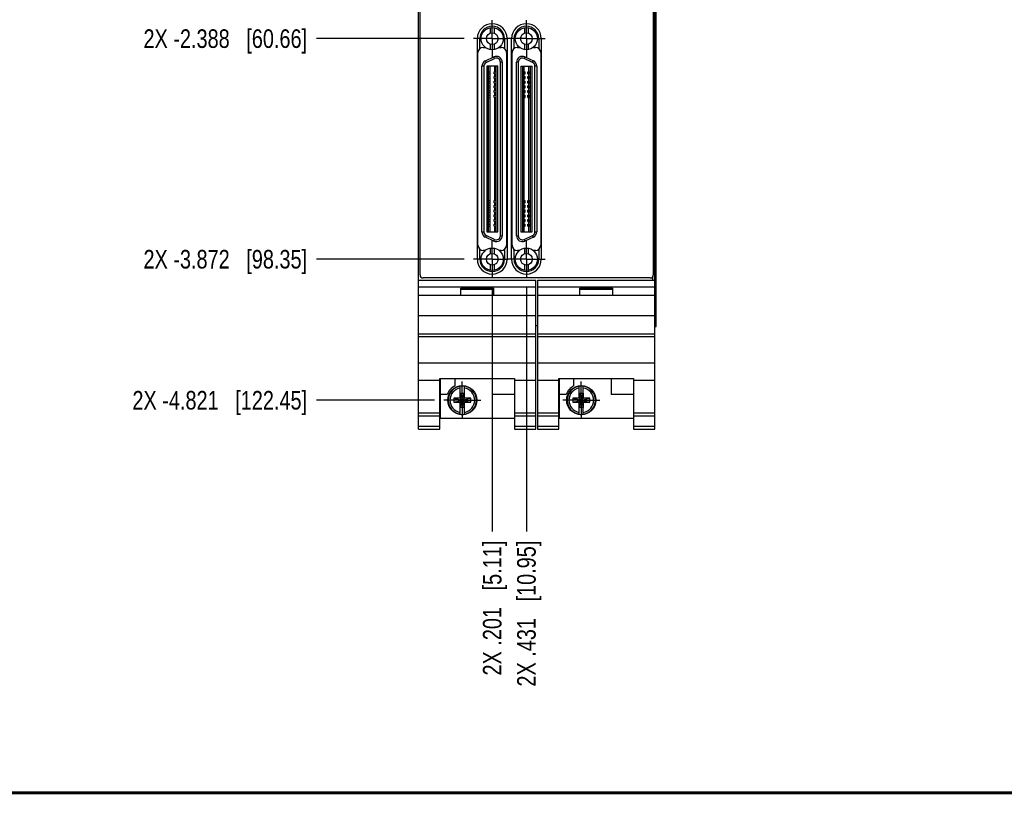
# Model space of a CAD drawing. Header units: inches. Extents: x 0.2 to 16.8, y 0.2 to 10.8.
# Tile 2 of 15: x 4.4 to 11, y 0.2 to 5.5. Entities that reach past the tile are written whole.
import ezdxf

# ---------------------------------------------------------------- set-up
doc = ezdxf.new("R2010")
doc.units = ezdxf.units.IN
doc.header["$LTSCALE"] = 0.935
doc.header["$MEASUREMENT"] = 0
doc.linetypes.add('CENTER', pattern=[0.6, 0.375, -0.075, 0.075, -0.075])
doc.layers.get('0').update_dxf_attribs({"linetype": 'CONTINUOUS'})
doc.layers.add('DEFAULT_1', color=7, linetype='CENTER')
doc.layers.add('DIMENSIONS', color=7, linetype='CONTINUOUS')
doc.styles.get("Standard").update_dxf_attribs({"font": 'txt', "width": 0.8})
doc.dimstyles.new('DIMSTYLE_1', dxfattribs={"dimtxt": 0.125, "dimasz": 0.18, "dimexe": 0.18, "dimexo": 0.0625, "dimgap": 0.09, "dimtad": 0, "dimtih": 1, "dimtoh": 1, "dimdec": 3, "dimzin": 4, "dimdsep": 46, "dimtxsty": 'STANDARD', "dimblk": '_FILLED', "dimblk1": '_FILLED', "dimblk2": '_FILLED', "dimcen": 0.09, "dimadec": 0, "dimazin": 0, "dimtp": 0.01, "dimtm": 0.01, "dimtfac": 1, "dimtdec": 3, "dimtofl": 0, "dimtmove": 0, "dimatfit": 3, "dimldrblk": '_FILLED', "dimfxl": 1, "dimtolj": 1, "dimtzin": 4, "dimarcsym": 0})

# ---------------------------------------------------------------- blocks, each defined once
blk = doc.blocks.new('*D6')
at = {"layer": 'DIMENSIONS', "color": 2, "linetype": 'CONTINUOUS'}
blk.add_line((7.39, 5.3326), (6.3951, 5.3326), dxfattribs=at)
at = {"layer": 'DIMENSIONS', "color": 2, "linetype": 'CONTINUOUS', "insert": (6.3326, 5.3951), "char_height": 0.125, "width": 1.725, "attachment_point": 3, "line_spacing_factor": 0.9}
blk.add_mtext('2X -2.388{\\Ftxt.shx;\\W1.000000;\\H0.125000; }[60.66]', dxfattribs=at)
blk = doc.blocks.new('_FILLED')
at = {"color": 0, "linetype": 'BYBLOCK'}
blk.add_solid([(0, 0), (-1, 0.174), (-1, -0.174)], dxfattribs=at)
blk = doc.blocks.new('*D7')
at = {"layer": 'DIMENSIONS', "color": 2, "linetype": 'CONTINUOUS'}
blk.add_line((7.39, 3.8486), (6.3951, 3.8486), dxfattribs=at)
at = {"layer": 'DIMENSIONS', "color": 2, "linetype": 'CONTINUOUS', "insert": (6.3326, 3.9111), "char_height": 0.125, "width": 1.725, "attachment_point": 3, "line_spacing_factor": 0.9}
blk.add_mtext('2X -3.872{\\Ftxt.shx;\\W1.000000;\\H0.125000; }[98.35]', dxfattribs=at)
blk = doc.blocks.new('*D8')
at = {"layer": 'DIMENSIONS', "color": 2, "linetype": 'CONTINUOUS'}
blk.add_line((7.189, 2.8998), (6.3951, 2.8998), dxfattribs=at)
at = {"layer": 'DIMENSIONS', "color": 2, "linetype": 'CONTINUOUS', "insert": (6.3326, 2.9623), "char_height": 0.125, "width": 1.825, "attachment_point": 3, "line_spacing_factor": 0.9}
blk.add_mtext('2X -4.821{\\Ftxt.shx;\\W1.000000;\\H0.125000; }[122.45]', dxfattribs=at)
blk = doc.blocks.new('*D15')
at = {"layer": 'DIMENSIONS', "color": 2, "linetype": 'CONTINUOUS'}
blk.add_line((7.5776, 3.661), (7.5776, 2.0173), dxfattribs=at)
at = {"layer": 'DIMENSIONS', "color": 2, "linetype": 'CONTINUOUS', "insert": (7.5151, 1.9548), "char_height": 0.125, "width": 1.425, "attachment_point": 3, "rotation": 90, "line_spacing_factor": 0.9}
blk.add_mtext('2X .201{\\Ftxt.shx;\\W1.000000;\\H0.125000; }[5.11]', dxfattribs=at)
blk = doc.blocks.new('*D16')
at = {"layer": 'DIMENSIONS', "color": 2, "linetype": 'CONTINUOUS'}
blk.add_line((7.8076, 3.661), (7.8076, 2.0173), dxfattribs=at)
at = {"layer": 'DIMENSIONS', "color": 2, "linetype": 'CONTINUOUS', "insert": (7.7451, 1.9548), "char_height": 0.125, "width": 1.525, "attachment_point": 3, "rotation": 90, "line_spacing_factor": 0.9}
blk.add_mtext('2X .431{\\Ftxt.shx;\\W1.000000;\\H0.125000; }[10.95]', dxfattribs=at)

msp = doc.modelspace()

# ---------------------------------------------------------------- linework, layer by layer
at = {"color": 7, "linetype": 'CONTINUOUS'}
for p, q in [((7.0826, 2.7048), (7.0826, 7.8426)), ((8.6706, 2.7048), (8.6706, 7.8426)), ((7.0926, 3.7426), (7.0926, 7.8126)), ((8.6606, 7.8126), (8.6606, 3.7426)), ((8.6814, 3.3968), (8.6814, 7.3968)), ((7.5649, 5.4063), (7.5649, 5.3698)), ((7.5904, 5.4063), (7.5904, 5.3698)), ((7.7949, 5.4063), (7.7949, 5.3698)), ((7.8204, 5.4063), (7.8204, 5.3698)), ((7.4776, 3.8486), (7.4776, 5.3326)), ((7.4946, 5.2658), (7.4946, 5.3326)), ((7.6606, 5.3326), (7.6606, 5.2658)), ((7.6776, 5.3326), (7.6776, 3.8486)), ((7.7076, 3.8486), (7.7076, 5.3326)), ((7.7246, 5.2658), (7.7246, 5.3326)), ((7.8906, 5.3326), (7.8906, 5.2658)), ((7.9076, 5.3326), (7.9076, 3.8486)), ((7.4816, 3.9426), (7.4816, 5.2386)), ((7.5166, 5.2736), (7.5306, 5.2736)), ((7.5649, 5.2953), (7.5649, 5.2589)), ((7.5904, 5.2953), (7.5904, 5.2589)), ((7.6246, 5.2736), (7.6386, 5.2736)), ((7.6736, 5.2386), (7.6736, 3.9426)), ((7.7116, 3.9426), (7.7116, 5.2386)), ((7.7466, 5.2736), (7.7606, 5.2736)), ((7.7949, 5.2953), (7.7949, 5.2589)), ((7.8204, 5.2953), (7.8204, 5.2589)), ((7.8546, 5.2736), (7.8686, 5.2736)), ((7.9036, 5.2386), (7.9036, 3.9426)), ((7.4946, 3.8486), (7.4946, 3.9153)), ((7.5306, 3.9076), (7.5166, 3.9076)), ((7.5649, 3.9223), (7.5649, 3.8858)), ((7.5904, 3.9223), (7.5904, 3.8858)), ((7.6386, 3.9076), (7.6246, 3.9076)), ((7.6606, 3.9153), (7.6606, 3.8486)), ((7.7246, 3.8486), (7.7246, 3.9153)), ((7.7606, 3.9076), (7.7466, 3.9076)), ((7.7949, 3.9223), (7.7949, 3.8858)), ((7.8204, 3.9223), (7.8204, 3.8858)), ((7.8686, 3.9076), (7.8546, 3.9076)), ((7.8906, 3.9153), (7.8906, 3.8486)), ((7.5649, 3.8113), (7.5649, 3.7749)), ((7.5904, 3.8113), (7.5904, 3.7749)), ((7.7949, 3.8113), (7.7949, 3.7749)), ((7.8204, 3.8113), (7.8204, 3.7749)), ((8.6406, 3.7226), (7.1126, 3.7226)), ((7.0826, 3.7068), (7.8706, 3.7068)), ((7.0826, 3.6638), (7.8706, 3.6638)), ((7.3666, 3.6538), (7.5866, 3.6538)), ((7.3666, 3.6068), (7.3666, 3.6538)), ((7.3666, 3.6468), (7.5866, 3.6468)), ((7.5866, 3.6538), (7.5866, 3.6068)), ((7.8706, 2.7048), (7.8706, 3.7068)), ((7.8826, 3.7068), (8.6706, 3.7068)), ((7.8826, 3.7068), (7.8826, 2.7048)), ((7.8826, 3.6638), (8.6706, 3.6638)), ((8.1666, 3.6538), (8.3866, 3.6538)), ((8.1666, 3.6068), (8.1666, 3.6538)), ((8.1666, 3.6468), (8.3866, 3.6468)), ((8.3866, 3.6538), (8.3866, 3.6068)), ((7.0826, 3.6068), (7.8706, 3.6068)), ((7.8826, 3.6068), (8.6706, 3.6068)), ((7.8706, 3.4668), (7.0826, 3.4668)), ((8.6706, 3.4668), (7.8826, 3.4668)), ((7.8826, 3.3996), (7.8706, 3.3996)), ((8.6706, 3.3968), (8.6813, 3.3968)), ((7.0826, 3.3468), (7.8706, 3.3468)), ((7.8706, 3.3273), (7.0826, 3.3273)), ((7.8826, 3.3468), (8.6706, 3.3468)), ((8.6706, 3.3273), (7.8826, 3.3273)), ((7.0826, 3.1516), (7.8706, 3.1516)), ((7.8826, 3.1516), (8.6706, 3.1516)), ((7.2246, 3.0471), (7.7286, 3.0471)), ((7.2246, 2.7048), (7.2246, 3.0471)), ((7.2306, 2.7778), (7.2306, 3.0471)), ((7.3276, 2.9972), (7.3276, 3.0471)), ((7.5776, 3.0471), (7.5776, 2.9378)), ((7.7286, 3.0471), (7.7286, 2.7048)), ((8.0246, 3.0471), (8.5286, 3.0471)), ((8.0246, 2.7048), (8.0246, 3.0471)), ((8.0306, 2.7778), (8.0306, 3.0471)), ((8.1276, 2.9972), (8.1276, 3.0471)), ((8.3776, 3.0471), (8.3776, 2.9378)), ((8.5286, 3.0471), (8.5286, 2.7048)), ((7.2246, 3.0318), (7.0826, 3.0318)), ((7.3629, 2.9116), (7.3629, 2.9945)), ((7.3904, 2.9116), (7.3904, 2.9945)), ((7.8706, 3.0318), (7.7286, 3.0318)), ((8.0246, 3.0318), (7.8826, 3.0318)), ((8.1629, 2.9116), (8.1629, 2.9945)), ((8.1904, 2.9116), (8.1904, 2.9945)), ((8.6706, 3.0318), (8.5286, 3.0318)), ((7.2745, 2.9378), (7.2306, 2.9378)), ((7.3629, 2.9136), (7.3196, 2.9136)), ((7.3196, 2.9136), (7.4337, 2.8861)), ((7.3196, 2.8861), (7.4337, 2.9136)), ((7.3196, 2.9136), (7.3196, 2.8861)), ((7.3649, 2.9484), (7.3884, 2.9484)), ((7.3649, 2.9484), (7.3884, 2.8513)), ((7.3649, 2.9116), (7.3649, 2.9484)), ((7.3649, 2.8513), (7.3884, 2.9484)), ((7.3884, 2.9484), (7.3884, 2.9116)), ((7.4337, 2.9136), (7.3904, 2.9136)), ((7.4337, 2.8861), (7.4337, 2.9136)), ((7.7286, 2.9378), (7.5776, 2.9378)), ((8.0745, 2.9378), (8.0306, 2.9378)), ((8.1196, 2.8861), (8.2337, 2.9136)), ((8.1629, 2.9136), (8.1196, 2.9136)), ((8.1196, 2.9136), (8.2337, 2.8861)), ((8.1196, 2.9136), (8.1196, 2.8861)), ((8.1649, 2.9484), (8.1884, 2.9484)), ((8.1649, 2.9484), (8.1884, 2.8513)), ((8.1649, 2.9116), (8.1649, 2.9484)), ((8.1649, 2.8513), (8.1884, 2.9484)), ((8.1884, 2.9484), (8.1884, 2.9116)), ((8.2337, 2.9136), (8.1904, 2.9136)), ((8.2337, 2.8861), (8.2337, 2.9136)), ((8.5286, 2.9378), (8.3776, 2.9378)), ((7.3196, 2.8861), (7.3629, 2.8861)), ((7.3629, 2.9116), (7.3649, 2.9116)), ((7.3649, 2.8881), (7.3629, 2.8881)), ((7.3629, 2.8052), (7.3629, 2.8881)), ((7.3649, 2.9116), (7.3884, 2.8881)), ((7.3649, 2.8881), (7.3884, 2.9116)), ((7.3649, 2.8513), (7.3649, 2.8881)), ((7.3884, 2.8513), (7.3649, 2.8513)), ((7.3884, 2.9116), (7.3904, 2.9116)), ((7.3904, 2.8881), (7.3884, 2.8881)), ((7.3884, 2.8881), (7.3884, 2.8513)), ((7.3904, 2.8052), (7.3904, 2.8881)), ((7.3904, 2.8861), (7.4337, 2.8861)), ((8.1196, 2.8861), (8.1629, 2.8861)), ((8.1629, 2.9116), (8.1649, 2.9116)), ((8.1649, 2.8881), (8.1629, 2.8881)), ((8.1629, 2.8052), (8.1629, 2.8881)), ((8.1649, 2.9116), (8.1884, 2.8881)), ((8.1649, 2.8881), (8.1884, 2.9116)), ((8.1649, 2.8513), (8.1649, 2.8881)), ((8.1884, 2.8513), (8.1649, 2.8513)), ((8.1884, 2.9116), (8.1904, 2.9116)), ((8.1904, 2.8881), (8.1884, 2.8881)), ((8.1884, 2.8881), (8.1884, 2.8513)), ((8.1904, 2.8052), (8.1904, 2.8881)), ((8.1904, 2.8861), (8.2337, 2.8861)), ((7.0826, 2.8148), (7.2246, 2.8148)), ((7.0826, 2.7956), (7.2246, 2.7956)), ((7.7286, 2.8148), (7.8706, 2.8148)), ((7.7286, 2.7956), (7.8706, 2.7956)), ((7.8826, 2.8148), (8.0246, 2.8148)), ((7.8826, 2.7956), (8.0246, 2.7956)), ((8.5286, 2.8148), (8.6706, 2.8148)), ((8.5286, 2.7956), (8.6706, 2.7956)), ((7.2246, 2.7228), (7.0826, 2.7228)), ((7.7286, 2.7778), (7.2306, 2.7778)), ((7.8706, 2.7228), (7.7286, 2.7228)), ((8.0246, 2.7228), (7.8826, 2.7228)), ((8.5286, 2.7778), (8.0306, 2.7778)), ((8.6706, 2.7228), (8.5286, 2.7228)), ((7.0826, 2.7048), (7.2246, 2.7048)), ((7.7286, 2.7048), (7.8706, 2.7048)), ((7.8826, 2.7048), (8.0246, 2.7048)), ((8.5286, 2.7048), (8.6706, 2.7048))]:
    msp.add_line(p, q, dxfattribs=at)
at = {"color": 9, "linetype": 'CONTINUOUS'}
for p, q in [((8.6727, 7.3968), (8.6727, 3.3968)), ((7.5314, 5.1828), (7.5889, 5.2096)), ((7.5314, 5.1828), (7.5364, 5.1721)), ((7.5938, 5.1989), (7.5889, 5.2096)), ((7.6449, 5.1739), (7.6331, 5.1739)), ((7.6449, 5.1739), (7.6449, 4.0066)), ((7.7409, 4.0066), (7.7409, 5.1739)), ((7.7527, 5.1739), (7.7409, 5.1739)), ((7.7969, 5.2096), (7.7919, 5.1989)), ((7.7969, 5.2096), (7.8544, 5.1828)), ((7.8494, 5.1721), (7.8544, 5.1828)), ((7.5086, 4.0334), (7.5086, 5.1471)), ((7.5205, 5.1471), (7.5086, 5.1471)), ((7.5533, 5.0952), (7.5533, 5.1089)), ((7.601, 5.1089), (7.601, 5.0952)), ((7.788, 5.0952), (7.788, 5.1089)), ((7.7905, 5.1089), (7.7905, 5.0952)), ((7.8254, 5.0952), (7.8254, 5.1089)), ((7.8279, 5.1089), (7.8279, 5.0952)), ((7.8771, 5.1471), (7.8653, 5.1471)), ((7.8771, 5.1471), (7.8771, 4.0334)), ((7.5533, 5.0637), (7.5533, 5.0774)), ((7.5533, 5.0322), (7.5533, 5.0459)), ((7.601, 5.0774), (7.601, 5.0637)), ((7.601, 5.0459), (7.601, 5.0322)), ((7.7878, 5.0322), (7.7878, 5.0459)), ((7.788, 5.0637), (7.788, 5.0774)), ((7.7902, 5.0459), (7.7902, 5.0322)), ((7.7905, 5.0774), (7.7905, 5.0637)), ((7.8253, 5.0322), (7.8253, 5.0459)), ((7.8254, 5.0637), (7.8254, 5.0774)), ((7.8277, 5.0459), (7.8277, 5.0322)), ((7.8279, 5.0774), (7.8279, 5.0637)), ((7.5533, 5.0007), (7.5533, 5.0145)), ((7.5533, 4.9692), (7.5533, 4.983)), ((7.601, 5.0145), (7.601, 5.0007)), ((7.601, 4.983), (7.601, 4.9692)), ((7.788, 5.0007), (7.788, 5.0145)), ((7.788, 4.9692), (7.788, 4.983)), ((7.7905, 5.0145), (7.7905, 5.0007)), ((7.7905, 4.983), (7.7905, 4.9692)), ((7.8254, 5.0007), (7.8254, 5.0145)), ((7.8254, 4.9692), (7.8254, 4.983)), ((7.8279, 5.0145), (7.8279, 5.0007)), ((7.8279, 4.983), (7.8279, 4.9692)), ((7.5533, 4.9377), (7.5533, 4.9515)), ((7.601, 4.9515), (7.601, 4.9377)), ((7.788, 4.9377), (7.788, 4.9515)), ((7.7905, 4.9515), (7.7905, 4.9377)), ((7.8254, 4.9377), (7.8254, 4.9515)), ((7.8279, 4.9515), (7.8279, 4.9377)), ((7.5533, 4.229), (7.5533, 4.2428)), ((7.601, 4.2428), (7.601, 4.229)), ((7.7879, 4.229), (7.7879, 4.2428)), ((7.7903, 4.2428), (7.7903, 4.229)), ((7.8254, 4.229), (7.8254, 4.2428)), ((7.8278, 4.2428), (7.8278, 4.229)), ((7.5533, 4.1975), (7.5533, 4.2113)), ((7.5533, 4.166), (7.5533, 4.1798)), ((7.601, 4.2113), (7.601, 4.1975)), ((7.601, 4.1798), (7.601, 4.166)), ((7.7879, 4.166), (7.7879, 4.1798)), ((7.788, 4.1975), (7.788, 4.2113)), ((7.7903, 4.1798), (7.7903, 4.166)), ((7.7905, 4.2113), (7.7905, 4.1975)), ((7.8254, 4.1975), (7.8254, 4.2113)), ((7.8254, 4.166), (7.8254, 4.1798)), ((7.8278, 4.1798), (7.8278, 4.166)), ((7.8279, 4.2113), (7.8279, 4.1975)), ((7.5533, 4.1345), (7.5533, 4.1483)), ((7.5533, 4.103), (7.5533, 4.1168)), ((7.601, 4.1483), (7.601, 4.1345)), ((7.601, 4.1168), (7.601, 4.103)), ((7.7879, 4.103), (7.7879, 4.1168)), ((7.788, 4.1345), (7.788, 4.1483)), ((7.7903, 4.1168), (7.7903, 4.103)), ((7.7905, 4.1483), (7.7905, 4.1345)), ((7.8254, 4.1345), (7.8254, 4.1483)), ((7.8254, 4.103), (7.8254, 4.1168)), ((7.8278, 4.1168), (7.8278, 4.103)), ((7.8279, 4.1483), (7.8279, 4.1345)), ((7.5533, 4.0715), (7.5533, 4.0853)), ((7.601, 4.0853), (7.601, 4.0715)), ((7.788, 4.0715), (7.788, 4.0853)), ((7.7905, 4.0853), (7.7905, 4.0715)), ((7.8254, 4.0715), (7.8254, 4.0853)), ((7.8279, 4.0853), (7.8279, 4.0715)), ((7.5086, 4.0334), (7.5205, 4.0334)), ((7.5364, 4.0084), (7.5314, 3.9977)), ((7.5889, 3.9709), (7.5314, 3.9977)), ((7.5889, 3.9709), (7.5938, 3.9816)), ((7.6331, 4.0066), (7.6449, 4.0066)), ((7.7409, 4.0066), (7.7527, 4.0066)), ((7.7919, 3.9816), (7.7969, 3.9709)), ((7.8544, 3.9977), (7.7969, 3.9709)), ((7.8544, 3.9977), (7.8494, 4.0084)), ((7.8653, 4.0334), (7.8771, 4.0334)), ((8.6586, 3.7068), (8.6586, 3.7338))]:
    msp.add_line(p, q, dxfattribs=at)
at = {"color": 6, "linetype": 'CONTINUOUS'}
for p, q in [((7.5364, 5.1721), (7.5938, 5.1989)), ((7.6331, 4.0066), (7.6331, 5.1739)), ((7.7527, 5.1739), (7.7527, 4.0066)), ((7.8494, 5.1721), (7.7919, 5.1989)), ((7.5205, 5.1471), (7.5205, 4.0334)), ((7.5405, 5.1473), (7.5405, 4.0332)), ((7.6153, 5.1473), (7.5405, 5.1473)), ((7.5514, 5.1473), (7.5514, 4.0332)), ((7.5514, 5.1089), (7.5644, 5.1089)), ((7.5632, 5.1089), (7.5632, 5.1473)), ((7.5644, 5.0952), (7.5644, 5.1089)), ((7.5899, 5.0952), (7.5899, 5.1089)), ((7.5899, 5.1089), (7.6045, 5.1089)), ((7.5927, 5.1473), (7.5927, 5.1089)), ((7.6045, 4.0332), (7.6045, 5.1473)), ((7.6153, 4.0332), (7.6153, 5.1473)), ((7.7704, 5.1473), (7.7704, 4.0332)), ((7.7704, 5.1473), (7.8453, 5.1473)), ((7.7813, 5.1473), (7.7813, 4.0332)), ((7.7813, 5.1089), (7.7991, 5.1089)), ((7.7931, 5.1089), (7.7931, 5.1473)), ((7.7991, 5.0952), (7.7991, 5.1089)), ((7.8168, 5.1089), (7.8344, 5.1089)), ((7.8168, 5.0952), (7.8168, 5.1089)), ((7.8226, 5.1473), (7.8226, 5.1089)), ((7.8344, 4.0332), (7.8344, 5.1473)), ((7.8453, 4.0332), (7.8453, 5.1473)), ((7.8653, 4.0334), (7.8653, 5.1471)), ((7.5514, 5.0952), (7.5644, 5.0952)), ((7.5514, 5.0774), (7.5644, 5.0774)), ((7.5514, 5.0637), (7.5644, 5.0637)), ((7.5514, 5.0459), (7.5644, 5.0459)), ((7.5632, 5.0774), (7.5632, 5.0952)), ((7.5632, 5.0459), (7.5632, 5.0637)), ((7.5644, 5.0637), (7.5644, 5.0774)), ((7.5644, 5.0322), (7.5644, 5.0459)), ((7.5899, 5.0952), (7.6045, 5.0952)), ((7.5899, 5.0637), (7.5899, 5.0774)), ((7.5899, 5.0774), (7.6045, 5.0774)), ((7.5899, 5.0637), (7.6045, 5.0637)), ((7.5899, 5.0322), (7.5899, 5.0459)), ((7.5899, 5.0459), (7.6045, 5.0459)), ((7.5927, 5.0952), (7.5927, 5.0774)), ((7.5927, 5.0637), (7.5927, 5.0459)), ((7.7813, 5.0952), (7.7991, 5.0952)), ((7.7813, 5.0774), (7.7991, 5.0774)), ((7.7813, 5.0637), (7.7991, 5.0637)), ((7.7813, 5.0459), (7.7989, 5.0459)), ((7.7931, 5.0774), (7.7931, 5.0952)), ((7.7931, 5.0459), (7.7931, 5.0637)), ((7.7989, 5.0322), (7.7989, 5.0459)), ((7.7991, 5.0637), (7.7991, 5.0774)), ((7.8166, 5.0459), (7.8344, 5.0459)), ((7.8166, 5.0322), (7.8166, 5.0459)), ((7.8168, 5.0952), (7.8344, 5.0952)), ((7.8168, 5.0774), (7.8344, 5.0774)), ((7.8168, 5.0637), (7.8168, 5.0774)), ((7.8168, 5.0637), (7.8344, 5.0637)), ((7.8226, 5.0952), (7.8226, 5.0774)), ((7.8226, 5.0637), (7.8226, 5.0459)), ((7.5514, 5.0322), (7.5644, 5.0322)), ((7.5514, 5.0145), (7.5644, 5.0145)), ((7.5514, 5.0007), (7.5644, 5.0007)), ((7.5514, 4.983), (7.5644, 4.983)), ((7.5514, 4.9692), (7.5644, 4.9692)), ((7.5632, 5.0145), (7.5632, 5.0322)), ((7.5632, 4.983), (7.5632, 5.0007)), ((7.5632, 4.9515), (7.5632, 4.9692)), ((7.5644, 5.0007), (7.5644, 5.0145)), ((7.5644, 4.9692), (7.5644, 4.983)), ((7.5899, 5.0322), (7.6045, 5.0322)), ((7.5899, 5.0007), (7.5899, 5.0145)), ((7.5899, 5.0145), (7.6045, 5.0145)), ((7.5899, 5.0007), (7.6045, 5.0007)), ((7.5899, 4.9692), (7.5899, 4.983)), ((7.5899, 4.983), (7.6045, 4.983)), ((7.5899, 4.9692), (7.6045, 4.9692)), ((7.5927, 5.0322), (7.5927, 5.0145)), ((7.5927, 5.0007), (7.5927, 4.983)), ((7.5927, 4.9692), (7.5927, 4.9515)), ((7.7813, 5.0322), (7.7989, 5.0322)), ((7.7813, 5.0145), (7.7991, 5.0145)), ((7.7813, 5.0007), (7.7991, 5.0007)), ((7.7813, 4.983), (7.7991, 4.983)), ((7.7813, 4.9692), (7.7991, 4.9692)), ((7.7931, 5.0145), (7.7931, 5.0322)), ((7.7931, 4.983), (7.7931, 5.0007)), ((7.7931, 4.9515), (7.7931, 4.9692)), ((7.7991, 5.0007), (7.7991, 5.0145)), ((7.7991, 4.9692), (7.7991, 4.983)), ((7.8166, 5.0322), (7.8344, 5.0322)), ((7.8168, 5.0145), (7.8344, 5.0145)), ((7.8168, 5.0007), (7.8168, 5.0145)), ((7.8168, 5.0007), (7.8344, 5.0007)), ((7.8168, 4.983), (7.8344, 4.983)), ((7.8168, 4.9692), (7.8168, 4.983)), ((7.8168, 4.9692), (7.8344, 4.9692)), ((7.8226, 5.0322), (7.8226, 5.0145)), ((7.8226, 5.0007), (7.8226, 4.983)), ((7.8226, 4.9692), (7.8226, 4.9515)), ((7.5514, 4.9515), (7.5644, 4.9515)), ((7.5514, 4.9377), (7.5644, 4.9377)), ((7.5632, 4.2428), (7.5632, 4.9377)), ((7.5644, 4.9377), (7.5644, 4.9515)), ((7.5899, 4.9377), (7.5899, 4.9515)), ((7.5899, 4.9515), (7.6045, 4.9515)), ((7.5899, 4.9377), (7.6045, 4.9377)), ((7.5927, 4.9377), (7.5927, 4.2428)), ((7.7813, 4.9515), (7.7991, 4.9515)), ((7.7813, 4.9377), (7.7991, 4.9377)), ((7.7931, 4.2428), (7.7931, 4.9377)), ((7.7991, 4.9377), (7.7991, 4.9515)), ((7.8168, 4.9515), (7.8344, 4.9515)), ((7.8168, 4.9377), (7.8168, 4.9515)), ((7.8168, 4.9377), (7.8344, 4.9377)), ((7.8226, 4.9377), (7.8226, 4.2428)), ((7.5514, 4.2428), (7.5644, 4.2428)), ((7.5644, 4.229), (7.5644, 4.2428)), ((7.5899, 4.2428), (7.6045, 4.2428)), ((7.5899, 4.229), (7.5899, 4.2428)), ((7.7813, 4.2428), (7.799, 4.2428)), ((7.799, 4.229), (7.799, 4.2428)), ((7.8167, 4.2428), (7.8344, 4.2428)), ((7.8167, 4.229), (7.8167, 4.2428)), ((7.5514, 4.229), (7.5644, 4.229)), ((7.5514, 4.2113), (7.5644, 4.2113)), ((7.5514, 4.1975), (7.5644, 4.1975)), ((7.5514, 4.1798), (7.5644, 4.1798)), ((7.5632, 4.2113), (7.5632, 4.229)), ((7.5632, 4.1798), (7.5632, 4.1975)), ((7.5644, 4.1975), (7.5644, 4.2113)), ((7.5644, 4.166), (7.5644, 4.1798)), ((7.5899, 4.229), (7.6045, 4.229)), ((7.5899, 4.2113), (7.6045, 4.2113)), ((7.5899, 4.1975), (7.5899, 4.2113)), ((7.5899, 4.1975), (7.6045, 4.1975)), ((7.5899, 4.1798), (7.6045, 4.1798)), ((7.5899, 4.166), (7.5899, 4.1798)), ((7.5927, 4.229), (7.5927, 4.2113)), ((7.5927, 4.1975), (7.5927, 4.1798)), ((7.7813, 4.229), (7.799, 4.229)), ((7.7813, 4.2113), (7.7991, 4.2113)), ((7.7813, 4.1975), (7.7991, 4.1975)), ((7.7813, 4.1798), (7.799, 4.1798)), ((7.7931, 4.2113), (7.7931, 4.229)), ((7.7931, 4.1798), (7.7931, 4.1975)), ((7.799, 4.166), (7.799, 4.1798)), ((7.7991, 4.1975), (7.7991, 4.2113)), ((7.8167, 4.229), (7.8344, 4.229)), ((7.8167, 4.1798), (7.8344, 4.1798)), ((7.8167, 4.166), (7.8167, 4.1798)), ((7.8168, 4.2113), (7.8344, 4.2113)), ((7.8168, 4.1975), (7.8168, 4.2113)), ((7.8168, 4.1975), (7.8344, 4.1975)), ((7.8226, 4.229), (7.8226, 4.2113)), ((7.8226, 4.1975), (7.8226, 4.1798)), ((7.5514, 4.166), (7.5644, 4.166)), ((7.5514, 4.1483), (7.5644, 4.1483)), ((7.5514, 4.1345), (7.5644, 4.1345)), ((7.5514, 4.1168), (7.5644, 4.1168)), ((7.5632, 4.1483), (7.5632, 4.166)), ((7.5632, 4.1168), (7.5632, 4.1345)), ((7.5644, 4.1345), (7.5644, 4.1483)), ((7.5644, 4.103), (7.5644, 4.1168)), ((7.5899, 4.166), (7.6045, 4.166)), ((7.5899, 4.1483), (7.6045, 4.1483)), ((7.5899, 4.1345), (7.5899, 4.1483)), ((7.5899, 4.1345), (7.6045, 4.1345)), ((7.5899, 4.1168), (7.6045, 4.1168)), ((7.5899, 4.103), (7.5899, 4.1168)), ((7.5927, 4.166), (7.5927, 4.1483)), ((7.5927, 4.1345), (7.5927, 4.1168)), ((7.7813, 4.166), (7.799, 4.166)), ((7.7813, 4.1483), (7.7991, 4.1483)), ((7.7813, 4.1345), (7.7991, 4.1345)), ((7.7813, 4.1168), (7.799, 4.1168)), ((7.7931, 4.1483), (7.7931, 4.166)), ((7.7931, 4.1168), (7.7931, 4.1345)), ((7.799, 4.103), (7.799, 4.1168)), ((7.7991, 4.1345), (7.7991, 4.1483)), ((7.8167, 4.166), (7.8344, 4.166)), ((7.8167, 4.1168), (7.8344, 4.1168)), ((7.8167, 4.103), (7.8167, 4.1168)), ((7.8168, 4.1483), (7.8344, 4.1483)), ((7.8168, 4.1345), (7.8168, 4.1483)), ((7.8168, 4.1345), (7.8344, 4.1345)), ((7.8226, 4.166), (7.8226, 4.1483)), ((7.8226, 4.1345), (7.8226, 4.1168)), ((7.5514, 4.103), (7.5644, 4.103)), ((7.5514, 4.0853), (7.5644, 4.0853)), ((7.5514, 4.0715), (7.5644, 4.0715)), ((7.5632, 4.0853), (7.5632, 4.103)), ((7.5632, 4.0332), (7.5632, 4.0715)), ((7.5644, 4.0715), (7.5644, 4.0853)), ((7.5899, 4.103), (7.6045, 4.103)), ((7.5899, 4.0853), (7.6045, 4.0853)), ((7.5899, 4.0715), (7.5899, 4.0853)), ((7.5899, 4.0715), (7.6045, 4.0715)), ((7.5927, 4.103), (7.5927, 4.0853)), ((7.5927, 4.0715), (7.5927, 4.0332)), ((7.7813, 4.103), (7.799, 4.103)), ((7.7813, 4.0853), (7.7991, 4.0853)), ((7.7813, 4.0715), (7.7991, 4.0715)), ((7.7931, 4.0853), (7.7931, 4.103)), ((7.7931, 4.0332), (7.7931, 4.0715)), ((7.7991, 4.0715), (7.7991, 4.0853)), ((7.8167, 4.103), (7.8344, 4.103)), ((7.8168, 4.0853), (7.8344, 4.0853)), ((7.8168, 4.0715), (7.8168, 4.0853)), ((7.8168, 4.0715), (7.8344, 4.0715)), ((7.8226, 4.103), (7.8226, 4.0853)), ((7.8226, 4.0715), (7.8226, 4.0332)), ((7.5938, 3.9816), (7.5364, 4.0084)), ((7.5405, 4.0332), (7.6153, 4.0332)), ((7.7704, 4.0332), (7.8453, 4.0332)), ((7.7919, 3.9816), (7.8494, 4.0084))]:
    msp.add_line(p, q, dxfattribs=at)
at = {"color": 7, "linetype": 'CONTINUOUS', "const_width": 0.02}
msp.add_lwpolyline([(0.25, 0.2586), (16.75, 0.2586)], dxfattribs=at)
at = {"color": 7, "linetype": 'CONTINUOUS'}
for centre, radius in [((7.5776, 5.3326), 0.0748), ((7.5776, 5.3326), 0.0394), ((7.8076, 5.3326), 0.0748), ((7.8076, 5.3326), 0.0394), ((7.5776, 3.8486), 0.0748), ((7.8076, 3.8486), 0.0748), ((7.5776, 3.8486), 0.0394), ((7.8076, 3.8486), 0.0394), ((7.3766, 2.8998), 0.098), ((8.1766, 2.8998), 0.098)]:
    msp.add_circle(centre, radius, dxfattribs=at)
for centre, radius, start, end in [((7.5776, 5.3326), 0.1, 0, 180), ((7.8076, 5.3326), 0.1, 0, 180), ((7.5776, 5.3326), 0.083, 0, 180), ((7.8076, 5.3326), 0.083, 0, 180), ((7.5166, 5.2386), 0.035, 90, 180), ((7.6386, 5.2386), 0.035, 0, 90), ((7.7466, 5.2386), 0.035, 90, 180), ((7.8686, 5.2386), 0.035, 0, 90), ((7.5166, 3.9426), 0.035, 180, 270), ((7.6386, 3.9426), 0.035, 270, 360), ((7.7466, 3.9426), 0.035, 180, 270), ((7.8686, 3.9426), 0.035, 270, 360), ((7.5776, 3.8486), 0.1, 180, 360), ((7.5776, 3.8486), 0.083, 180, 360), ((7.8076, 3.8486), 0.1, 180, 360), ((7.8076, 3.8486), 0.083, 180, 360), ((7.1126, 3.7426), 0.02, 180, 270), ((8.6406, 3.7426), 0.02, 270, 360), ((7.3766, 2.8998), 0.109, 116.71426, 159.59683), ((7.3766, 2.8998), 0.0956, 81.71661, 98.28339), ((8.1766, 2.8998), 0.109, 116.71426, 159.59683), ((8.1766, 2.8998), 0.0956, 81.71661, 98.28339), ((7.3766, 2.8998), 0.0956, 261.71661, 278.28339), ((8.1766, 2.8998), 0.0956, 261.71661, 278.28339)]:
    msp.add_arc(centre, radius, start, end, dxfattribs=at)
at = {"color": 9, "linetype": 'CONTINUOUS'}
for centre, radius, start, end in [((7.548, 5.1471), 0.0394, 115, 180), ((7.6055, 5.1739), 0.0394, 0, 115), ((7.548, 4.0334), 0.0394, 180, 245), ((7.6055, 4.0066), 0.0394, 245, 360), ((7.3766, 2.8998), 0.0947, 98.36374, 261.63626), ((7.3766, 2.8998), 0.0832, 99.53359, 260.46641), ((7.3766, 2.8998), 0.0947, 278.36374, 81.63626), ((7.3766, 2.8998), 0.0832, 279.53359, 80.46641), ((8.1766, 2.8998), 0.0947, 98.36374, 261.63626), ((8.1766, 2.8998), 0.0832, 99.53359, 260.46641), ((8.1766, 2.8998), 0.0947, 278.36374, 81.63626), ((8.1766, 2.8998), 0.0832, 279.53359, 80.46641)]:
    msp.add_arc(centre, radius, start, end, dxfattribs=at)
at = {"color": 6, "linetype": 'CONTINUOUS'}
for centre, radius, start, end in [((7.548, 5.1471), 0.0276, 115, 180), ((7.6055, 5.1739), 0.0276, 0, 115), ((7.7803, 5.1739), 0.0394, 65, 180), ((7.7803, 5.1739), 0.0276, 65, 180), ((7.8378, 5.1471), 0.0276, 0, 65), ((7.8378, 5.1471), 0.0394, 0, 65), ((7.548, 4.0334), 0.0276, 180, 245), ((7.6055, 4.0066), 0.0276, 245, 360), ((7.7803, 4.0066), 0.0394, 180, 295), ((7.7803, 4.0066), 0.0276, 180, 295), ((7.8378, 4.0334), 0.0276, 295, 360), ((7.8378, 4.0334), 0.0394, 295, 360)]:
    msp.add_arc(centre, radius, start, end, dxfattribs=at)
at = {"layer": 'DEFAULT_1', "color": 7, "linetype": 'CENTER'}
for p, q in [((7.5776, 5.3326), (7.5776, 5.4577)), ((7.8076, 5.3326), (7.8076, 5.4577)), ((7.5776, 5.3326), (7.4525, 5.3326)), ((7.5776, 5.3326), (7.5776, 5.2075)), ((7.5776, 5.3326), (7.6825, 5.3326)), ((7.8076, 5.3326), (7.6825, 5.3326)), ((7.8076, 5.3326), (7.8076, 5.2075)), ((7.8076, 5.3326), (7.9327, 5.3326)), ((7.5776, 3.8486), (7.5776, 3.9737)), ((7.8076, 3.8486), (7.8076, 3.9737)), ((7.5776, 3.8486), (7.4525, 3.8486)), ((7.5776, 3.8486), (7.6825, 3.8486)), ((7.5776, 3.8486), (7.5776, 3.7235)), ((7.8076, 3.8486), (7.6825, 3.8486)), ((7.8076, 3.8486), (7.9327, 3.8486)), ((7.8076, 3.8486), (7.8076, 3.7235)), ((7.3766, 2.8998), (7.3766, 3.0249)), ((8.1766, 2.8998), (8.1766, 3.0249)), ((7.3766, 2.8998), (7.2515, 2.8998)), ((7.3766, 2.8998), (7.5017, 2.8998)), ((7.3766, 2.8998), (7.3766, 2.7747)), ((8.1766, 2.8998), (8.0515, 2.8998)), ((8.1766, 2.8998), (8.3017, 2.8998)), ((8.1766, 2.8998), (8.1766, 2.7747))]:
    msp.add_line(p, q, dxfattribs=at)

# ---------------------------------------------------------------- dimensions: what is measured, and where the dimension line sits
at = {"layer": 'DIMENSIONS', "color": 2, "linetype": 'CONTINUOUS'}
for feature_location, offset, dtype, origin, text, picture, middle in [((7.189, 2.8998), (-0.7939, 0), 0, (7.2515, 7.7206), '2X -<>', '*D8', (5.1701, 2.8998)), ((7.39, 5.3326), (-0.9949, 0), 0, (7.2515, 7.7206), '2X -<>', '*D6', (5.2201, 5.3326)), ((7.39, 3.8486), (-0.9949, 0), 0, (7.2515, 7.7206), '2X -<>', '*D7', (5.2201, 3.8486)), ((7.5776, 3.661), (0, -1.6436), 1, (7.3766, 7.7206), '2X <>', '*D15', (7.6897, 1.0635)), ((7.8076, 3.661), (0, -1.6436), 1, (7.3766, 7.7206), '2X <>', '*D16', (7.9421, 1.0135))]:
    dim = msp.add_ordinate_dim(feature_location=feature_location, offset=offset, dtype=dtype, origin=origin, text=text, dimstyle='DIMSTYLE_1', dxfattribs=at)
    dim.commit()
    dim.dimension.update_dxf_attribs({"geometry": picture, "text_midpoint": middle})

doc.saveas('drawing.dxf')
